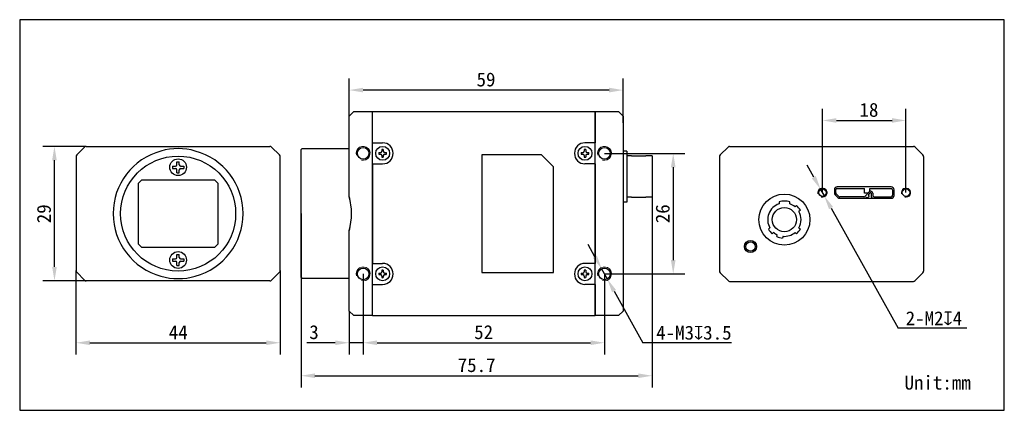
# Model space of a CAD drawing. Header units: millimetres. Extents: x 39 to 251, y 67 to 151.
import ezdxf

# ---------------------------------------------------------------- set-up
doc = ezdxf.new("R2010")
doc.units = ezdxf.units.MM
doc.header["$LTSCALE"] = 16.335
doc.header["$PDMODE"] = 3
doc.header["$PDSIZE"] = 8
doc.layers.get('0').update_dxf_attribs({"linetype": 'CONTINUOUS', "lineweight": 30})
doc.layers.get('Defpoints').update_dxf_attribs({"linetype": 'CONTINUOUS'})
for name, color, linetype in [('00_COMPONENTS', 7, 'CONTINUOUS'), ('D-01-32-26-0078CONTINUOUS_LINE', 7, 'CONTINUOUS'), ('D-01-32-26-0761CONTINUOUS_LINE', 7, 'CONTINUOUS'), ('D-01-34-26-0003CONTINUOUS_LINE', 7, 'CONTINUOUS'), ('D-01-35-26-0467CONTINUOUS_LINE', 7, 'CONTINUOUS'), ('D-01-36-26-0045CONTINUOUS_LINE', 7, 'CONTINUOUS'), ('D-01-36-26-0052CONTINUOUS_LINE', 7, 'CONTINUOUS'), ('D-01-36-26-0DXF_CONTINUOUS_LINE', 7, 'CONTINUOUS'), ('DIMENSION_OF_890WTEXT', 7, 'CONTINUOUS'), ('HOUGAICONTINUOUS_LINE', 7, 'CONTINUOUS'), ('HR10A-7R-6PBCONTINUOUS_LINE', 7, 'CONTINUOUS'), ('SC-CM2X3BCONTINUOUS_LINE', 7, 'CONTINUOUS'), ('SC-T1M2X3BCONTINUOUS_LINE', 7, 'CONTINUOUS'), ('ZX360D-B-10PCONTINUOUS_LINE', 7, 'CONTINUOUS')]:
    doc.layers.add(name, color=color, linetype=linetype)
doc.layers.add('DIMENSION_OF_890WDIMENSION', color=8, linetype='CONTINUOUS', lineweight=13)
doc.styles.get("Standard").update_dxf_attribs({"font": 'simfang.ttf'})
doc.dimstyles.new('DIMSTYLE_1', dxfattribs={"dimtxt": 3, "dimasz": 3, "dimexe": 2.5, "dimexo": 0, "dimgap": 0.75, "dimtad": 1, "dimdec": 3, "dimdsep": 46, "dimtxsty": 'STANDARD', "dimblk": '_FILLED', "dimblk1": '_FILLED', "dimblk2": '_FILLED', "dimcen": 0.09, "dimclrt": 3, "dimadec": 0, "dimazin": 0, "dimtp": 0.001, "dimtm": 0.001, "dimtfac": 1, "dimtdec": 3, "dimtofl": 0, "dimtmove": 0, "dimatfit": 3, "dimldrblk": '_FILLED', "dimfxl": 1, "dimtolj": 1, "dimarcsym": 0})
doc.dimstyles.new('DIMSTYLE_2', dxfattribs={"dimtxt": 3, "dimasz": 3, "dimexe": 2.5, "dimexo": 0, "dimtad": 1, "dimdec": 3, "dimdsep": 46, "dimtxsty": 'STANDARD', "dimblk": '_FILLED', "dimblk1": '_FILLED', "dimblk2": '_FILLED', "dimcen": 0.09, "dimclrt": 3, "dimadec": 0, "dimazin": 0, "dimtp": 0.001, "dimtm": 0.001, "dimtfac": 1, "dimtdec": 3, "dimtmove": 0, "dimatfit": 2, "dimldrblk": '_FILLED', "dimfxl": 1, "dimtolj": 1, "dimarcsym": 0})

# ---------------------------------------------------------------- blocks, each defined once
blk = doc.blocks.new('_FILLED')
at = {"color": 0, "linetype": 'ByBlock'}
blk.add_solid([(0, 0), (-1, 0.167), (-1, -0.167)], dxfattribs=at)
blk = doc.blocks.new('*D1')
at = {"layer": 'Defpoints', "color": 0, "lineweight": 30, "transparency": 16777216}
for p in [(51.08, 96.73), (95.08, 96.73), (95.08, 81.18)]:
    blk.add_point(p, dxfattribs=at)
at = {"layer": 'DIMENSION_OF_890WDIMENSION', "color": 0, "lineweight": -2, "transparency": 16777216}
for p, q in [((51.08, 96.73), (51.08, 78.68)), ((95.08, 96.73), (95.08, 78.68)), ((54.08, 81.18), (92.08, 81.18))]:
    blk.add_line(p, q, dxfattribs=at)
at = {"layer": 'DIMENSION_OF_890WDIMENSION', "color": 0, "lineweight": -2, "transparency": 16777216, "xscale": 3, "yscale": 3, "zscale": 3, "rotation": 180}
blk.add_blockref('_FILLED', (51.08, 81.18), dxfattribs=at)
at = {"layer": 'DIMENSION_OF_890WDIMENSION', "color": 0, "lineweight": -2, "transparency": 16777216, "xscale": 3, "yscale": 3, "zscale": 3}
blk.add_blockref('_FILLED', (95.08, 81.18), dxfattribs=at)
at = {"layer": 'DIMENSION_OF_890WDIMENSION', "color": 7, "lineweight": 15, "transparency": 16777216, "insert": (73.11, 84.93), "char_height": 3, "attachment_point": 2}
blk.add_mtext('\\A1;44', dxfattribs=at)
blk = doc.blocks.new('*D2')
at = {"layer": 'Defpoints', "color": 0, "lineweight": 30, "transparency": 16777216}
for p in [(46.44, 123.52), (53.29, 123.52), (53.29, 94.52)]:
    blk.add_point(p, dxfattribs=at)
at = {"layer": 'DIMENSION_OF_890WDIMENSION', "color": 0, "lineweight": -2, "transparency": 16777216}
for p, q in [((53.29, 123.52), (43.94, 123.52)), ((46.44, 97.52), (46.44, 120.52)), ((53.29, 94.52), (43.94, 94.52))]:
    blk.add_line(p, q, dxfattribs=at)
at = {"layer": 'DIMENSION_OF_890WDIMENSION', "color": 0, "lineweight": -2, "transparency": 16777216, "xscale": 3, "yscale": 3, "zscale": 3}
for p, rotation in [((46.44, 123.52), 90), ((46.44, 94.52), 270)]:
    blk.add_blockref('_FILLED', p, dxfattribs=dict(at, rotation=rotation))
at = {"layer": 'DIMENSION_OF_890WDIMENSION', "color": 7, "lineweight": 15, "transparency": 16777216, "insert": (42.66, 108.99), "char_height": 3, "attachment_point": 2, "rotation": 90}
blk.add_mtext('\\A1;29', dxfattribs=at)
blk = doc.blocks.new('*D3')
at = {"layer": 'Defpoints', "color": 0, "lineweight": 30, "transparency": 16777216}
for p in [(109.95, 135.66), (109.95, 128.61), (168.95, 128.61)]:
    blk.add_point(p, dxfattribs=at)
at = {"layer": 'DIMENSION_OF_890WDIMENSION', "color": 0, "lineweight": -2, "transparency": 16777216}
for p, q in [((109.95, 128.61), (109.95, 138.16)), ((168.95, 128.61), (168.95, 138.16)), ((165.95, 135.66), (112.95, 135.66))]:
    blk.add_line(p, q, dxfattribs=at)
at = {"layer": 'DIMENSION_OF_890WDIMENSION', "color": 0, "lineweight": -2, "transparency": 16777216, "xscale": 3, "yscale": 3, "zscale": 3, "rotation": 180}
blk.add_blockref('_FILLED', (109.95, 135.66), dxfattribs=at)
at = {"layer": 'DIMENSION_OF_890WDIMENSION', "color": 0, "lineweight": -2, "transparency": 16777216, "xscale": 3, "yscale": 3, "zscale": 3}
blk.add_blockref('_FILLED', (168.95, 135.66), dxfattribs=at)
at = {"layer": 'DIMENSION_OF_890WDIMENSION', "color": 7, "lineweight": 15, "transparency": 16777216, "insert": (139.43, 139.45), "char_height": 3, "attachment_point": 2}
blk.add_mtext('\\A1;59', dxfattribs=at)
blk = doc.blocks.new('*D4')
at = {"layer": 'Defpoints', "color": 0, "lineweight": 30, "transparency": 16777216}
for p in [(164.95, 122.02), (164.95, 96.02), (179.77, 96.02)]:
    blk.add_point(p, dxfattribs=at)
at = {"layer": 'DIMENSION_OF_890WDIMENSION', "color": 0, "lineweight": -2, "transparency": 16777216}
for p, q in [((164.95, 122.02), (182.27, 122.02)), ((179.77, 119.02), (179.77, 99.02)), ((164.95, 96.02), (182.27, 96.02))]:
    blk.add_line(p, q, dxfattribs=at)
at = {"layer": 'DIMENSION_OF_890WDIMENSION', "color": 0, "lineweight": -2, "transparency": 16777216, "xscale": 3, "yscale": 3, "zscale": 3}
for p, rotation in [((179.77, 122.02), 90), ((179.77, 96.02), 270)]:
    blk.add_blockref('_FILLED', p, dxfattribs=dict(at, rotation=rotation))
at = {"layer": 'DIMENSION_OF_890WDIMENSION', "color": 7, "lineweight": 15, "transparency": 16777216, "insert": (175.98, 109), "char_height": 3, "attachment_point": 2, "rotation": 90}
blk.add_mtext('\\A1;26', dxfattribs=at)
blk = doc.blocks.new('*D5')
at = {"layer": 'Defpoints', "color": 0, "lineweight": 30, "transparency": 16777216}
for p in [(112.95, 96.02), (164.95, 96.02), (164.95, 81.18)]:
    blk.add_point(p, dxfattribs=at)
at = {"layer": 'DIMENSION_OF_890WDIMENSION', "color": 0, "lineweight": -2, "transparency": 16777216}
for p, q in [((112.95, 96.02), (112.95, 78.68)), ((164.95, 96.02), (164.95, 78.68)), ((115.95, 81.18), (161.95, 81.18))]:
    blk.add_line(p, q, dxfattribs=at)
at = {"layer": 'DIMENSION_OF_890WDIMENSION', "color": 0, "lineweight": -2, "transparency": 16777216, "xscale": 3, "yscale": 3, "zscale": 3, "rotation": 180}
blk.add_blockref('_FILLED', (112.95, 81.18), dxfattribs=at)
at = {"layer": 'DIMENSION_OF_890WDIMENSION', "color": 0, "lineweight": -2, "transparency": 16777216, "xscale": 3, "yscale": 3, "zscale": 3}
blk.add_blockref('_FILLED', (164.95, 81.18), dxfattribs=at)
at = {"layer": 'DIMENSION_OF_890WDIMENSION', "color": 7, "lineweight": 15, "transparency": 16777216, "insert": (138.92, 84.97), "char_height": 3, "attachment_point": 2}
blk.add_mtext('\\A1;52', dxfattribs=at)
blk = doc.blocks.new('*D6')
at = {"layer": 'Defpoints', "color": 0, "lineweight": 30, "transparency": 16777216}
for p in [(229.92, 129.11), (211.92, 113.55), (229.92, 113.55)]:
    blk.add_point(p, dxfattribs=at)
at = {"layer": 'DIMENSION_OF_890WDIMENSION', "color": 0, "lineweight": -2, "transparency": 16777216}
for p, q in [((211.92, 113.55), (211.92, 131.61)), ((229.92, 113.55), (229.92, 131.61)), ((214.92, 129.11), (226.92, 129.11))]:
    blk.add_line(p, q, dxfattribs=at)
at = {"layer": 'DIMENSION_OF_890WDIMENSION', "color": 0, "lineweight": -2, "transparency": 16777216, "xscale": 3, "yscale": 3, "zscale": 3, "rotation": 180}
blk.add_blockref('_FILLED', (211.92, 129.11), dxfattribs=at)
at = {"layer": 'DIMENSION_OF_890WDIMENSION', "color": 0, "lineweight": -2, "transparency": 16777216, "xscale": 3, "yscale": 3, "zscale": 3}
blk.add_blockref('_FILLED', (229.92, 129.11), dxfattribs=at)
at = {"layer": 'DIMENSION_OF_890WDIMENSION', "color": 7, "lineweight": 15, "transparency": 16777216, "insert": (221.95, 132.9), "char_height": 3, "attachment_point": 2}
blk.add_mtext('\\A1;18', dxfattribs=at)
blk = doc.blocks.new('*D7')
at = {"layer": 'Defpoints', "color": 0}
for p in [(164.35, 97.12), (165.56, 94.93)]:
    blk.add_point(p, dxfattribs=at)
at = {"layer": 'DIMENSION_OF_890WDIMENSION', "color": 0, "lineweight": -2}
for p, q in [((162.89, 99.74), (161.43, 102.36)), ((164.35, 97.12), (165.56, 94.93)), ((167.02, 92.31), (173.22, 81.18)), ((192.35, 81.18), (173.22, 81.18))]:
    blk.add_line(p, q, dxfattribs=at)
at = {"layer": 'DIMENSION_OF_890WDIMENSION', "color": 0, "linetype": 'ByBlock', "lineweight": -2, "xscale": 3, "yscale": 3, "zscale": 3}
for p, rotation in [((164.35, 97.12), 299.1206922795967), ((165.56, 94.93), 119.1206922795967)]:
    blk.add_blockref('_FILLED', p, dxfattribs=dict(at, rotation=rotation))
at = {"layer": 'DIMENSION_OF_890WDIMENSION', "color": 7, "lineweight": 15, "insert": (192.35, 84.86), "char_height": 3, "attachment_point": 3}
blk.add_mtext('\\A1;{4-M3{\\Fgdt|c134;x}3.5}', dxfattribs=at)
blk = doc.blocks.new('*D8')
at = {"layer": 'Defpoints', "color": 0}
for p in [(211.53, 114.25), (212.31, 112.85)]:
    blk.add_point(p, dxfattribs=at)
at = {"layer": 'DIMENSION_OF_890WDIMENSION', "color": 0, "lineweight": -2}
for p, q in [((210.07, 116.87), (208.61, 119.49)), ((211.53, 114.25), (212.31, 112.85)), ((213.78, 110.23), (228.23, 84.34)), ((243.02, 84.34), (228.23, 84.34))]:
    blk.add_line(p, q, dxfattribs=at)
at = {"layer": 'DIMENSION_OF_890WDIMENSION', "color": 0, "linetype": 'ByBlock', "lineweight": -2, "xscale": 3, "yscale": 3, "zscale": 3}
for p, rotation in [((211.53, 114.25), 299.1698304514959), ((212.31, 112.85), 119.1698304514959)]:
    blk.add_blockref('_FILLED', p, dxfattribs=dict(at, rotation=rotation))
at = {"layer": 'DIMENSION_OF_890WDIMENSION', "color": 7, "lineweight": 15, "insert": (235.94, 86.46), "char_height": 3, "attachment_point": 5}
blk.add_mtext('\\A1;{2-M2{\\Fgdt|c134;x}4}', dxfattribs=at)
blk = doc.blocks.new('*D11')
at = {"layer": 'Defpoints', "color": 0, "lineweight": 30, "transparency": 16777216}
for p in [(112.95, 96.02), (109.95, 88.02), (109.95, 81.18)]:
    blk.add_point(p, dxfattribs=at)
at = {"layer": 'DIMENSION_OF_890WDIMENSION', "color": 0, "lineweight": -2, "transparency": 16777216}
for p, q in [((112.95, 96.02), (112.95, 78.68)), ((109.95, 88.02), (109.95, 78.68)), ((106.95, 81.18), (100.79, 81.18)), ((112.95, 81.18), (109.95, 81.18)), ((115.95, 81.18), (118.95, 81.18))]:
    blk.add_line(p, q, dxfattribs=at)
at = {"layer": 'DIMENSION_OF_890WDIMENSION', "color": 0, "lineweight": -2, "transparency": 16777216, "xscale": 3, "yscale": 3, "zscale": 3}
blk.add_blockref('_FILLED', (109.95, 81.18), dxfattribs=at)
at = {"layer": 'DIMENSION_OF_890WDIMENSION', "color": 0, "lineweight": -2, "transparency": 16777216, "xscale": 3, "yscale": 3, "zscale": 3, "rotation": 180}
blk.add_blockref('_FILLED', (112.95, 81.18), dxfattribs=at)
at = {"layer": 'DIMENSION_OF_890WDIMENSION', "color": 7, "lineweight": 15, "transparency": 16777216, "insert": (102.37, 83.45), "char_height": 3, "attachment_point": 5}
blk.add_mtext('\\A1;3', dxfattribs=at)
blk = doc.blocks.new('*D16')
at = {"layer": 'Defpoints', "color": 0}
for p in [(175.25, 117.02), (99.57, 109.02), (175.25, 74.07)]:
    blk.add_point(p, dxfattribs=at)
at = {"layer": 'DIMENSION_OF_890WDIMENSION', "color": 0, "lineweight": -2}
for p, q in [((175.25, 117.02), (175.25, 71.57)), ((99.57, 109.02), (99.57, 71.57)), ((102.57, 74.07), (172.25, 74.07))]:
    blk.add_line(p, q, dxfattribs=at)
at = {"layer": 'DIMENSION_OF_890WDIMENSION', "color": 0, "linetype": 'ByBlock', "lineweight": -2, "xscale": 3, "yscale": 3, "zscale": 3, "rotation": 180}
blk.add_blockref('_FILLED', (99.57, 74.07), dxfattribs=at)
at = {"layer": 'DIMENSION_OF_890WDIMENSION', "color": 0, "linetype": 'ByBlock', "lineweight": -2, "xscale": 3, "yscale": 3, "zscale": 3}
blk.add_blockref('_FILLED', (175.25, 74.07), dxfattribs=at)
at = {"layer": 'DIMENSION_OF_890WDIMENSION', "color": 7, "lineweight": 15, "insert": (137.41, 76.34), "char_height": 3, "attachment_point": 5}
blk.add_mtext('\\A1;75.7{}{{\\H0.7x;}{}}', dxfattribs=at)

msp = doc.modelspace()

# ---------------------------------------------------------------- linework, layer by layer
for p, q in [((38.94831, 150.84022), (38.94831, 66.61479)), ((251.11105, 150.84022), (38.94831, 150.84022)), ((251.11105, 66.61479), (251.11105, 150.84022)), ((38.94831, 66.61479), (251.11105, 66.61479))]:
    msp.add_line(p, q)
at = {"lineweight": 30}
for p, q in [((170.75419, 121.44965), (173.85419, 121.44965)), ((189.72397, 121.30902), (189.72397, 121.2173)), ((233.72397, 121.30902), (233.72397, 121.2173)), ((170.75419, 112.59965), (173.85419, 112.59965)), ((215.09897, 114.47441), (216.68344, 114.42441)), ((221.41364, 112.50908), (221.48293, 112.44492)), ((221.82128, 112.94934), (221.89057, 112.88518)), ((226.74897, 112.62441), (226.76732, 112.62497))]:
    msp.add_line(p, q, dxfattribs=at)
at = {"layer": '00_COMPONENTS', "color": 7}
for p, q in [((99.57419, 122.82441), (99.77419, 123.02441)), ((99.57419, 95.22441), (99.57419, 122.82441)), ((109.95419, 123.02441), (99.77419, 123.02441)), ((99.57419, 95.22441), (99.77419, 95.02441)), ((109.95419, 95.02441), (99.77419, 95.02441))]:
    msp.add_line(p, q, dxfattribs=at)
msp.add_open_spline([(109.95419, 105.31642), (110.28452, 106.51906), (110.62385, 109.02441), (110.28452, 111.52976), (109.95419, 112.7324)], degree=3, dxfattribs=at)
at = {"layer": 'D-01-32-26-0078CONTINUOUS_LINE', "color": 7, "lineweight": 30}
for p, q in [((191.57753, 123.37796), (189.87628, 121.67671)), ((191.93108, 123.52441), (231.51687, 123.52441)), ((231.87042, 123.37796), (233.57167, 121.67671))]:
    msp.add_line(p, q, dxfattribs=at)
for centre, radius, start, end in [((191.93108, 123.02441), 0.5, 90, 135), ((231.51687, 123.02441), 0.5, 45, 90), ((190.24397, 121.30902), 0.52, 135, 180), ((233.20397, 121.30902), 0.52, 0, 45)]:
    msp.add_arc(centre, radius, start, end, dxfattribs=at)
at = {"layer": 'D-01-32-26-0761CONTINUOUS_LINE', "color": 7, "lineweight": 30}
for p, q in [((64.53161, 115.62441), (65.23161, 116.32441)), ((64.53161, 102.42441), (64.53161, 115.62441)), ((65.23161, 116.32441), (80.93161, 116.32441)), ((80.93161, 116.32441), (81.63161, 115.62441)), ((81.63161, 115.62441), (81.63161, 102.42441)), ((65.23161, 101.72441), (64.53161, 102.42441)), ((81.63161, 102.42441), (80.93161, 101.72441)), ((80.93161, 101.72441), (65.23161, 101.72441))]:
    msp.add_line(p, q, dxfattribs=at)
at = {"layer": 'D-01-34-26-0003CONTINUOUS_LINE', "color": 7, "lineweight": 30}
for p, q in [((114.95419, 124.28837), (114.95419, 131.02441)), ((114.95419, 131.02441), (162.95419, 131.02441)), ((162.95419, 131.02441), (162.95419, 124.28837)), ((114.95419, 124.28837), (117.15419, 124.28837)), ((162.95419, 124.28837), (160.75419, 124.28837)), ((138.55419, 121.72441), (138.55419, 96.32441)), ((151.35419, 121.72441), (138.55419, 121.72441)), ((151.35419, 121.72441), (153.95419, 119.12441)), ((114.95419, 119.76044), (114.95419, 98.28837)), ((114.95419, 119.76044), (117.15419, 119.76044)), ((153.95419, 96.32441), (153.95419, 119.12441)), ((162.95419, 119.76044), (160.75419, 119.76044)), ((162.95419, 119.76044), (162.95419, 98.28837)), ((114.95419, 98.28837), (117.15419, 98.28837)), ((162.95419, 98.28837), (160.75419, 98.28837)), ((138.55419, 96.32441), (153.95419, 96.32441)), ((114.95419, 87.02441), (114.95419, 93.76044)), ((114.95419, 93.76044), (117.15419, 93.76044)), ((162.95419, 93.76044), (160.75419, 93.76044)), ((162.95419, 93.76044), (162.95419, 87.02441)), ((114.95419, 87.02441), (162.95419, 87.02441))]:
    msp.add_line(p, q, dxfattribs=at)
at = {"layer": 'D-01-34-26-0003CONTINUOUS_LINE', "color": 9, "lineweight": 30}
msp.add_line((117.15419, 98.28837), (117.15419, 98.27441), dxfattribs=at)
at = {"layer": 'D-01-34-26-0003CONTINUOUS_LINE', "color": 7, "lineweight": 30}
for centre, start, end in [((117.15419, 122.02441), 270, 90), ((160.75419, 122.02441), 90, 270), ((117.15419, 96.02441), 270, 90), ((160.75419, 96.02441), 90, 270)]:
    msp.add_arc(centre, 2.26396, start, end, dxfattribs=at)
at = {"layer": 'D-01-35-26-0467CONTINUOUS_LINE', "color": 9, "lineweight": 30}
msp.add_circle((196.42397, 101.92441), 1.01021, dxfattribs=at)
at = {"layer": 'D-01-36-26-0045CONTINUOUS_LINE', "color": 7, "lineweight": 30}
for p, q in [((110.95419, 131.02441), (109.95419, 130.02441)), ((109.95419, 112.73251), (109.95419, 130.02441)), ((110.95419, 131.02441), (114.95419, 131.02441)), ((114.95419, 87.17085), (114.95419, 130.87796)), ((52.93516, 123.37796), (51.22805, 121.67085)), ((53.28871, 123.52441), (92.8745, 123.52441)), ((94.93516, 121.67085), (93.22805, 123.37796)), ((51.08161, 121.3173), (51.08161, 96.73151)), ((109.95419, 88.02441), (109.95419, 105.31631)), ((51.22805, 96.37796), (52.93516, 94.67085)), ((93.22805, 94.67085), (94.93516, 96.37796)), ((92.8745, 94.52441), (53.28871, 94.52441)), ((109.95419, 88.02441), (110.95419, 87.02441)), ((114.95419, 87.02441), (110.95419, 87.02441))]:
    msp.add_line(p, q, dxfattribs=at)
at = {"layer": 'D-01-36-26-0045CONTINUOUS_LINE', "color": 7, "linetype": 'Continuous', "lineweight": 30}
msp.add_line((95.08161, 96.73151), (95.08161, 121.3173), dxfattribs=at)
at = {"layer": 'D-01-36-26-0045CONTINUOUS_LINE', "color": 7, "lineweight": 30}
for centre, radius in [((112.95419, 122.02441), 1.25), ((73.08161, 109.02441), 12.4), ((112.95419, 96.02441), 1.25)]:
    msp.add_circle(centre, radius, dxfattribs=at)
for centre, radius, start, end in [((53.28871, 123.02441), 0.5, 90, 135), ((92.8745, 123.02441), 0.5, 45, 90), ((51.58161, 121.3173), 0.5, 135, 180), ((73.08161, 109.02441), 14, 105.3588856, 254.6411144), ((73.08161, 109.02441), 14, 285.3588856, 74.6411144), ((94.58161, 121.3173), 0.5, 0, 45), ((51.58161, 96.73151), 0.5, 180, 225), ((94.58161, 96.73151), 0.5, 315, 0), ((53.28871, 95.02441), 0.5, 225, 270), ((92.8745, 95.02441), 0.5, 270, 315)]:
    msp.add_arc(centre, radius, start, end, dxfattribs=at)
for centre, major_axis, start_param, end_param in [((73.08161, 109.26474), (0, 13.76855), -0.272725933, 0.272725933), ((96.69452, 109.02441), (13.76855, 0), -0.272725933, 0.272725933), ((73.08161, 108.78408), (0, 13.76855), 2.86886672, 3.414318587)]:
    msp.add_ellipse(centre, major_axis=major_axis, ratio=0.999847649, start_param=start_param, end_param=end_param, dxfattribs=at)
at = {"layer": 'D-01-36-26-0052CONTINUOUS_LINE', "color": 7, "lineweight": 30}
for p, q in [((162.95419, 87.17085), (162.95419, 131.02441)), ((162.95419, 131.02441), (167.95419, 131.02441)), ((167.95419, 131.02441), (168.95419, 130.02441)), ((168.95419, 130.02441), (168.95419, 88.02441)), ((167.95419, 87.02441), (162.95419, 87.02441)), ((167.95419, 87.02441), (168.95419, 88.02441))]:
    msp.add_line(p, q, dxfattribs=at)
for centre in [(164.95419, 122.02441), (164.95419, 96.02441)]:
    msp.add_circle(centre, 1.25, dxfattribs=at)
at = {"layer": 'D-01-36-26-0DXF_CONTINUOUS_LINE', "color": 7, "linetype": 'Continuous', "lineweight": 15}
for centre, radius in [((112.95419, 122.02441), 1.5), ((164.95419, 122.02441), 1.5), ((211.92397, 113.54941), 1), ((229.92397, 113.54941), 1), ((112.95419, 96.02441), 1.5), ((164.95419, 96.02441), 1.5)]:
    msp.add_arc(centre, radius, 255, 195, dxfattribs=at)
at = {"layer": 'HOUGAICONTINUOUS_LINE', "color": 7, "lineweight": 30}
for p, q in [((189.72397, 121.2173), (189.72397, 96.63151)), ((233.72397, 121.2173), (233.72397, 96.63151)), ((226.74897, 114.77441), (215.09897, 114.77441)), ((214.49897, 114.17441), (214.49897, 113.49867)), ((214.67471, 113.07441), (215.24897, 112.50014)), ((227.34897, 112.92441), (227.34897, 114.17441)), ((215.67324, 112.32441), (226.74897, 112.32441)), ((189.87042, 96.27796), (191.57753, 94.57085)), ((231.87042, 94.57085), (233.57753, 96.27796)), ((191.93108, 94.42441), (231.51687, 94.42441))]:
    msp.add_line(p, q, dxfattribs=at)
for centre, radius in [((211.92397, 113.54941), 0.8), ((229.92397, 113.54941), 0.8), ((196.42397, 101.92441), 1.3)]:
    msp.add_circle(centre, radius, dxfattribs=at)
for centre, radius, start, end in [((215.09897, 114.17441), 0.6, 90, 180), ((226.74897, 114.17441), 0.6, 0, 90), ((215.09897, 113.49867), 0.6, 180, 225), ((215.67324, 112.92441), 0.6, 225, 270), ((226.74897, 112.92441), 0.6, 270, 0), ((190.22397, 96.63151), 0.5, 180, 225), ((233.22397, 96.63151), 0.5, 315, 0), ((191.93108, 94.92441), 0.5, 225, 270), ((231.51687, 94.92441), 0.5, 270, 315)]:
    msp.add_arc(centre, radius, start, end, dxfattribs=at)
at = {"layer": 'HR10A-7R-6PBCONTINUOUS_LINE', "color": 7, "lineweight": 30}
for p, q in [((169.75419, 122.52465), (168.95419, 122.52465)), ((169.75419, 122.52465), (169.75419, 111.52465)), ((170.75419, 121.44965), (169.75419, 121.44965)), ((175.25419, 121.44965), (173.85419, 121.44965)), ((175.25419, 121.44965), (175.25419, 112.59965)), ((170.75419, 112.59965), (169.75419, 112.59965)), ((175.25419, 112.59965), (173.85419, 112.59965)), ((169.75419, 111.52465), (168.95419, 111.52465)), ((202.57397, 111.55553), (202.57397, 111.13579)), ((204.87397, 111.13579), (204.87397, 111.55553)), ((206.0186, 110.49834), (206.32961, 110.75931)), ((207.16523, 109.76345), (206.85422, 109.50248)), ((200.28271, 105.68536), (200.59373, 105.94633)), ((201.42935, 104.95048), (201.11833, 104.6895)), ((202.0746, 104.08029), (202.17969, 104.47246)), ((203.43539, 104.13599), (203.33031, 103.74383)), ((206.32961, 104.6895), (206.0186, 104.95048)), ((206.85422, 105.94633), (207.16523, 105.68536))]:
    msp.add_line(p, q, dxfattribs=at)
for radius in [5.5, 2.6]:
    msp.add_circle((203.72397, 107.72441), radius, dxfattribs=at)
for radius, start, end in [(3.6, 108.6293306, 209.597879), (4, 73.2916563, 106.7083437), (3.6, 50.402121, 71.3706694), (4, 30.6479649, 49.3520351), (3.6, 330.402121, 29.597879), (4, 210.6479649, 229.3520351), (3.6, 230.402121, 244.597879), (4, 245.6479649, 264.3520351), (3.6, 265.402121, 309.597879), (4, 310.6479649, 329.3520351)]:
    msp.add_arc((203.72397, 107.72441), radius, start, end, dxfattribs=at)
at = {"layer": 'SC-CM2X3BCONTINUOUS_LINE', "color": 7, "lineweight": 30}
for p, q in [((71.88161, 119.27441), (71.88161, 118.77441)), ((71.88161, 119.27441), (72.53161, 119.27441)), ((72.83161, 119.57441), (72.83161, 120.22441)), ((72.83161, 120.22441), (73.33161, 120.22441)), ((73.33161, 119.57441), (73.33161, 120.22441)), ((73.63161, 119.27441), (74.28161, 119.27441)), ((74.28161, 119.27441), (74.28161, 118.77441)), ((71.88161, 118.77441), (72.53161, 118.77441)), ((72.83161, 117.82441), (72.83161, 118.47441)), ((72.83161, 117.82441), (73.33161, 117.82441)), ((73.33161, 117.82441), (73.33161, 118.47441)), ((73.63161, 118.77441), (74.28161, 118.77441)), ((72.83161, 99.57441), (72.83161, 100.22441)), ((72.83161, 100.22441), (73.33161, 100.22441)), ((73.33161, 99.57441), (73.33161, 100.22441)), ((71.88161, 99.27441), (71.88161, 98.77441)), ((71.88161, 99.27441), (72.53161, 99.27441)), ((71.88161, 98.77441), (72.53161, 98.77441)), ((72.83161, 97.82441), (72.83161, 98.47441)), ((72.83161, 97.82441), (73.33161, 97.82441)), ((73.33161, 97.82441), (73.33161, 98.47441)), ((73.63161, 99.27441), (74.28161, 99.27441)), ((73.63161, 98.77441), (74.28161, 98.77441)), ((74.28161, 99.27441), (74.28161, 98.77441))]:
    msp.add_line(p, q, dxfattribs=at)
for centre in [(73.08161, 119.02441), (73.08161, 99.02441)]:
    msp.add_circle(centre, 1.8, dxfattribs=at)
for centre, start, end in [((72.53161, 119.57441), 270, 0), ((73.63161, 119.57441), 180, 270), ((72.53161, 118.47441), 0, 90), ((73.63161, 118.47441), 90, 180), ((72.53161, 99.57441), 270, 0), ((72.53161, 98.47441), 0, 90), ((73.63161, 99.57441), 180, 270), ((73.63161, 98.47441), 90, 180)]:
    msp.add_arc(centre, 0.3, start, end, dxfattribs=at)
at = {"layer": 'SC-T1M2X3BCONTINUOUS_LINE', "color": 7, "lineweight": 30}
for p, q in [((116.34653, 122.17441), (116.70419, 122.17441)), ((116.34653, 121.87441), (116.70419, 121.87441)), ((117.00419, 122.83206), (117.00419, 122.47441)), ((117.00419, 121.57441), (117.00419, 121.21675)), ((117.30419, 122.83206), (117.30419, 122.47441)), ((117.30419, 121.57441), (117.30419, 121.21675)), ((117.60419, 122.17441), (117.96185, 122.17441)), ((117.60419, 121.87441), (117.96185, 121.87441)), ((159.94653, 122.17441), (160.30419, 122.17441)), ((159.94653, 121.87441), (160.30419, 121.87441)), ((160.60419, 122.83206), (160.60419, 122.47441)), ((160.60419, 121.57441), (160.60419, 121.21675)), ((160.90419, 122.83206), (160.90419, 122.47441)), ((160.90419, 121.57441), (160.90419, 121.21675)), ((161.20419, 122.17441), (161.56185, 122.17441)), ((161.20419, 121.87441), (161.56185, 121.87441)), ((116.34653, 96.17441), (116.70419, 96.17441)), ((116.34653, 95.87441), (116.70419, 95.87441)), ((117.00419, 96.83206), (117.00419, 96.47441)), ((117.00419, 95.57441), (117.00419, 95.21675)), ((117.30419, 96.83206), (117.30419, 96.47441)), ((117.30419, 95.57441), (117.30419, 95.21675)), ((117.60419, 96.17441), (117.96185, 96.17441)), ((117.60419, 95.87441), (117.96185, 95.87441)), ((159.94653, 96.17441), (160.30419, 96.17441)), ((159.94653, 95.87441), (160.30419, 95.87441)), ((160.60419, 96.83206), (160.60419, 96.47441)), ((160.60419, 95.57441), (160.60419, 95.21675)), ((160.90419, 96.83206), (160.90419, 96.47441)), ((160.90419, 95.57441), (160.90419, 95.21675)), ((161.20419, 96.17441), (161.56185, 96.17441)), ((161.20419, 95.87441), (161.56185, 95.87441))]:
    msp.add_line(p, q, dxfattribs=at)
for centre in [(117.15419, 122.02441), (160.75419, 122.02441), (117.15419, 96.02441), (160.75419, 96.02441)]:
    msp.add_circle(centre, 1.5, dxfattribs=at)
for centre, radius, start, end in [((120.76216, 122.02439), 4.41818, 178.0546083, 181.9453917), ((116.70419, 122.47441), 0.3, 270, 360), ((116.70419, 121.57441), 0.3, 0, 90), ((117.15419, 118.41548), 4.41913, 88.0548187, 91.9451813), ((117.15419, 125.63334), 4.41913, 268.0548187, 271.9451813), ((117.60419, 122.47441), 0.3, 180, 270), ((117.60419, 121.57441), 0.3, 90, 180), ((113.54621, 122.02439), 4.41818, 358.0546083, 1.9453917), ((164.36216, 122.02439), 4.41818, 178.0546083, 181.9453917), ((160.30419, 122.47441), 0.3, 270, 360), ((160.30419, 121.57441), 0.3, 0, 90), ((160.75419, 118.41548), 4.41913, 88.0548187, 91.9451813), ((160.75419, 125.63334), 4.41913, 268.0548187, 271.9451813), ((161.20419, 122.47441), 0.3, 180, 270), ((161.20419, 121.57441), 0.3, 90, 180), ((157.14621, 122.02439), 4.41818, 358.0546083, 1.9453917), ((120.76216, 96.02439), 4.41818, 178.0546083, 181.9453917), ((116.70419, 96.47441), 0.3, 270, 360), ((116.70419, 95.57441), 0.3, 0, 90), ((117.15419, 92.41548), 4.41913, 88.0548187, 91.9451813), ((117.60419, 96.47441), 0.3, 180, 270), ((117.60419, 95.57441), 0.3, 90, 180), ((113.54621, 96.02439), 4.41818, 358.0546083, 1.9453917), ((164.36216, 96.02439), 4.41818, 178.0546083, 181.9453917), ((160.30419, 96.47441), 0.3, 270, 360), ((160.30419, 95.57441), 0.3, 0, 90), ((160.75419, 92.41548), 4.41913, 88.0548187, 91.9451813), ((161.20419, 96.47441), 0.3, 180, 270), ((161.20419, 95.57441), 0.3, 90, 180), ((157.14621, 96.02439), 4.41818, 358.0546083, 1.9453917), ((117.15419, 99.63334), 4.41913, 268.0548187, 271.9451813), ((160.75419, 99.63334), 4.41913, 268.0548187, 271.9451813)]:
    msp.add_arc(centre, radius, start, end, dxfattribs=at)
at = {"layer": 'ZX360D-B-10PCONTINUOUS_LINE', "color": 7, "lineweight": 30}
for p, q in [((214.79897, 113.49867), (214.79897, 114.17441)), ((215.4611, 112.71228), (214.88684, 113.28654)), ((220.8179, 112.62441), (215.67324, 112.62441)), ((220.95897, 113.42441), (220.95897, 114.42441)), ((221.68971, 113.42441), (220.95897, 113.42441)), ((221.96354, 113.72014), (221.03803, 112.72059)), ((221.55759, 113.28165), (221.58155, 113.30759)), ((221.7024, 112.51427), (221.83829, 112.66103)), ((221.83837, 113.0698), (222.22267, 113.48485)), ((222.15897, 113.84376), (222.15897, 114.42441)), ((222.31897, 113.86441), (222.29373, 113.86441)), ((222.31897, 113.51441), (222.29373, 113.51441)), ((222.41897, 113.41441), (222.41897, 112.92441)), ((222.76897, 113.41441), (222.76897, 112.92441)), ((223.06897, 112.62441), (226.74897, 112.62441)), ((227.01397, 114.17441), (227.01397, 112.99441))]:
    msp.add_line(p, q, dxfattribs=at)
at = {"layer": 'ZX360D-B-10PCONTINUOUS_LINE', "color": 9, "lineweight": 30}
for p, q in [((216.68344, 114.42441), (220.95897, 114.42441)), ((222.15897, 114.42441), (226.8798, 114.42441))]:
    msp.add_line(p, q, dxfattribs=at)
at = {"layer": 'ZX360D-B-10PCONTINUOUS_LINE', "color": 7, "lineweight": 30}
for centre, radius, start, end in [((215.09897, 114.17441), 0.3, 88.1078116, 180), ((215.09897, 113.49867), 0.3, 180, 225), ((215.67324, 112.92441), 0.3, 225, 270), ((220.8179, 112.92441), 0.3, 270, 317.2025982), ((220.8179, 112.92441), 0.65, 292.4844893, 317.2025982), ((222.29373, 113.41441), 0.45, 90, 137.2025982), ((222.29373, 113.41441), 0.1, 90, 137.2025982), ((222.31897, 113.41441), 0.45, 0, 90), ((222.31897, 113.41441), 0.1, 0, 90), ((223.06897, 112.92441), 0.65, 180, 247.7999883), ((223.06897, 112.92441), 0.3, 180, 270), ((226.61397, 112.99441), 0.4, 292.5423864, 0), ((226.71397, 114.17441), 0.3, 0, 56.4426902)]:
    msp.add_arc(centre, radius, start, end, dxfattribs=at)
for centre, start_param, end_param in [((221.3457, 112.4357), 6.283185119, 7.853981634), ((221.88922, 113.02271), 1.570796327, 3.141592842)]:
    msp.add_ellipse(centre, major_axis=(0.06794, 0.07338), ratio=0.69307287, start_param=start_param, end_param=end_param, dxfattribs=at)
for points, knots in [([(221.7024, 112.51427), (221.68498, 112.49546), (221.64776, 112.46311), (221.58705, 112.43138), (221.52887, 112.42133), (221.49421, 112.43447), (221.48293, 112.44492)], [0, 0, 0, 0, 0.308269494, 0.586832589, 0.815104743, 1, 1, 1, 1]), ([(221.89202, 112.73843), (221.88868, 112.7316), (221.87368, 112.70391), (221.8545, 112.67854), (221.83829, 112.66103)], [0, 0, 0, 0, 0.241669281, 1, 1, 1, 1]), ([(221.91138, 112.8482), (221.91329, 112.84032), (221.9172, 112.80259), (221.90498, 112.76491), (221.89202, 112.73843)], [0, 0, 0, 0, 0.215613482, 1, 1, 1, 1])]:
    msp.add_open_spline(points, degree=3, knots=knots, dxfattribs=at)
for points in [[(221.89057, 112.88518), (221.89746, 112.8788), (221.90297, 112.87071), (221.90673, 112.8621)], [(221.90673, 112.8621), (221.90869, 112.85763), (221.91023, 112.85295), (221.91138, 112.8482)]]:
    msp.add_open_spline(points, degree=3, dxfattribs=at)

# ---------------------------------------------------------------- texts
at = {"layer": 'DIMENSION_OF_890WTEXT', "color": 7, "insert": (229.60011, 74.08364), "char_height": 3, "width": 15.421875, "attachment_point": 1, "line_spacing_factor": 0.9}
msp.add_mtext('Unit:mm', dxfattribs=at)

# ---------------------------------------------------------------- dimensions: what is measured, and where the dimension line sits
at = {"layer": 'DIMENSION_OF_890WDIMENSION', "color": 8, "lineweight": 15}
for base, p1, p2, angle, picture, middle in [((109.95419, 135.66111), (168.95419, 128.61019), (109.95419, 128.61019), 180, '*D3', (139.43368, 135.66111)), ((46.4449, 123.52441), (53.28871, 94.52441), (53.28871, 123.52441), 90, '*D2', (46.4449, 108.98632)), ((179.76611, 96.02441), (164.95419, 122.02441), (164.95419, 96.02441), 270, '*D4', (179.76611, 108.99804))]:
    dim = msp.add_linear_dim(base=base, p1=p1, p2=p2, angle=angle, dimstyle='DIMSTYLE_1', override={"dimclrt": 7}, dxfattribs=at)
    dim.commit()
    dim.dimension.update_dxf_attribs({"geometry": picture, "text_midpoint": middle, "dimtype": 160})
for base, p1, p2, picture, middle in [((229.92397, 129.11376), (211.92397, 113.54941), (229.92397, 113.54941), '*D6', (221.95034, 129.11376)), ((95.08161, 81.18434), (51.08161, 96.73151), (95.08161, 96.73151), '*D1', (73.11383, 81.18434)), ((164.95419, 81.18434), (112.95419, 96.02441), (164.95419, 96.02441), '*D5', (138.9161, 81.18434))]:
    dim = msp.add_linear_dim(base=base, p1=p1, p2=p2, dimstyle='DIMSTYLE_1', override={"dimclrt": 7}, dxfattribs=at)
    dim.commit()
    dim.dimension.update_dxf_attribs({"geometry": picture, "text_midpoint": middle, "dimtype": 160})
for p1, p2, text, picture, middle in [((211.53405, 114.24795), (212.31389, 112.85086), '{2-M2{\\Fgdt|c134;x}4}', '*D8', (235.93802, 84.33681)), ((164.34588, 97.1164), (165.5625, 94.93241), '{4-M3{\\Fgdt|c134;x}3.5}', '*D7', (183.09751, 81.18434))]:
    dim = msp.add_diameter_dim_2p(p1=p1, p2=p2, text=text, dimstyle='DIMSTYLE_2', override={"dimtih": 1, "dimtoh": 1, "dimpost": '<>', "dimclrt": 7}, dxfattribs=at)
    dim.commit()
    dim.dimension.update_dxf_attribs({"geometry": picture, "text_midpoint": middle, "dimtype": 163})
dim = msp.add_linear_dim(base=(175.25419, 74.06528), p1=(99.57419, 109.02441), p2=(175.25419, 117.02465), text='75.7{}{{\\H0.7x;}{}}', dimstyle='DIMSTYLE_1', override={"dimdec": 4, "dimtxsty": 'STANDARD', "dimclrt": 7}, dxfattribs=at)
dim.commit()
dim.dimension.update_dxf_attribs({"geometry": '*D16', "text_midpoint": (137.41419, 76.34099)})
dim = msp.add_linear_dim(base=(109.95419, 81.18434), p1=(112.95419, 96.02441), p2=(109.95419, 88.02441), dimstyle='DIMSTYLE_1', override={"dimclrt": 7, "dimtofl": 1}, dxfattribs=at)
dim.commit()
dim.dimension.update_dxf_attribs({"geometry": '*D11', "text_midpoint": (102.37276, 83.45149)})

doc.saveas('drawing.dxf')
